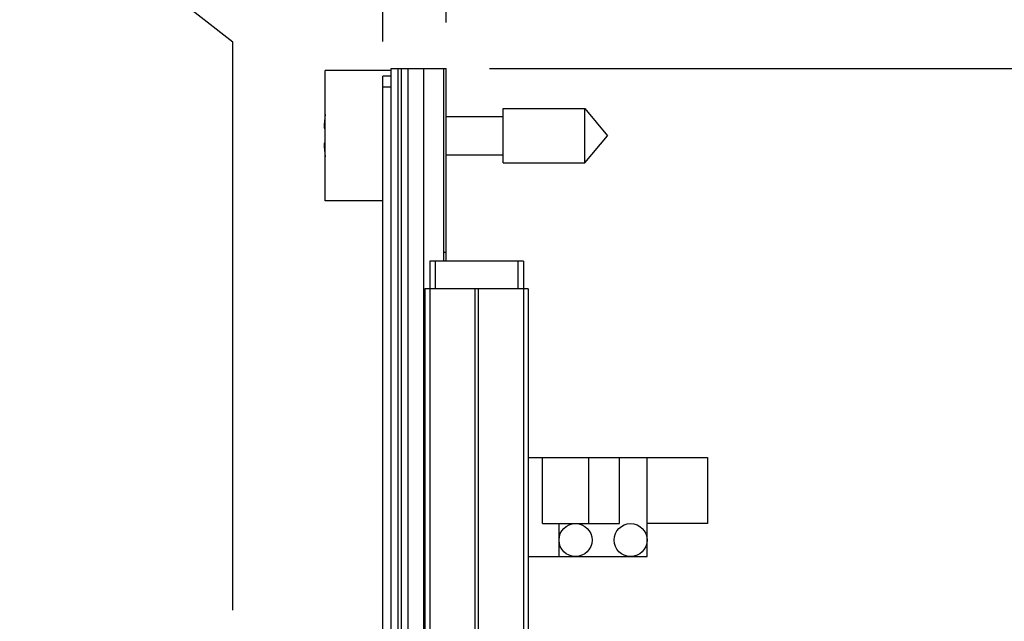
# Model space of a CAD drawing. Header units: inches. Extents: x 0.2 to 16.8, y 0.2 to 10.8.
# Tile 96 of 98: x 12.049 to 13.391, y 7.323 to 8.143. Entities that reach past the tile are written whole.
import ezdxf

# ---------------------------------------------------------------- set-up
doc = ezdxf.new("R2010")
doc.units = ezdxf.units.IN
doc.header["$LTSCALE"] = 0.935
doc.header["$MEASUREMENT"] = 0
doc.layers.get('0').update_dxf_attribs({"linetype": 'CONTINUOUS'})
doc.layers.add('DIMENSIONS', color=7, linetype='CONTINUOUS')
doc.styles.get("Standard").update_dxf_attribs({"font": 'txt', "width": 0.8})
doc.dimstyles.new('DIMSTYLE_1', dxfattribs={"dimtxt": 0.125, "dimasz": 0.18, "dimexe": 0.125, "dimexo": 0.0625, "dimgap": 0.03125, "dimtad": 0, "dimtih": 1, "dimtoh": 1, "dimlfac": 1.333333, "dimzin": 4, "dimdsep": 46, "dimtxsty": 'STANDARD', "dimblk": '_FILLED', "dimblk1": '_FILLED', "dimblk2": '_FILLED', "dimcen": 0.09, "dimadec": 0, "dimazin": 0, "dimtp": 0.01, "dimtm": 0.01, "dimtfac": 1, "dimtofl": 0, "dimtmove": 0, "dimatfit": 3, "dimldrblk": '_FILLED', "dimfxl": 1, "dimtolj": 1, "dimtzin": 4, "dimarcsym": 0})
doc.dimstyles.new('DIMSTYLE_2', dxfattribs={"dimtxt": 0.125, "dimasz": 0.18, "dimexe": 0.125, "dimexo": 0.0625, "dimgap": 0.0625, "dimtad": 0, "dimtih": 1, "dimtoh": 1, "dimlfac": 1.333333, "dimzin": 4, "dimdsep": 46, "dimtxsty": 'STANDARD', "dimblk": '_FILLED', "dimblk1": '_FILLED', "dimblk2": '_FILLED', "dimcen": 0.09, "dimadec": 0, "dimazin": 0, "dimtp": 0.01, "dimtm": 0.01, "dimtfac": 1, "dimtofl": 0, "dimtmove": 0, "dimatfit": 3, "dimldrblk": '_FILLED', "dimfxl": 1, "dimtolj": 1, "dimtzin": 4, "dimarcsym": 0})

# ---------------------------------------------------------------- blocks, each defined once
blk = doc.blocks.new('_FILLED')
at = {"color": 0, "linetype": 'BYBLOCK'}
blk.add_solid([(0, 0), (-1, 0.1736), (-1, -0.1736)], dxfattribs=at)
blk = doc.blocks.new('*D18')
at = {"layer": 'DIMENSIONS', "color": 2, "linetype": 'CONTINUOUS'}
for p, q in [((12.6893, 8.0764), (14.2449, 8.0764)), ((14.1199, 8.0764), (14.1199, 6.302)), ((14.1199, 4.2777), (14.1199, 6.052)), ((12.6931, 4.2777), (14.2449, 4.2777))]:
    blk.add_line(p, q, dxfattribs=at)
at = {"layer": 'DIMENSIONS', "color": 2, "linetype": 'CONTINUOUS', "xscale": 0.18, "yscale": 0.18, "zscale": 0.18}
for p, rotation in [((14.1199, 8.0764), 90), ((14.1199, 4.2777), 270)]:
    blk.add_blockref('_FILLED', p, dxfattribs=dict(at, rotation=rotation))
at = {"layer": 'DIMENSIONS', "color": 2, "linetype": 'CONTINUOUS', "insert": (14.1199, 6.2395), "char_height": 0.125, "width": 1.225, "attachment_point": 2, "line_spacing_factor": 0.9}
blk.add_mtext('5.07{\\Ftxt.shx;\\W1.000000;\\H0.125000; }[128.7]', dxfattribs=at)
blk = doc.blocks.new('*D31')
at = {"layer": 'DIMENSIONS', "color": 2, "linetype": 'CONTINUOUS'}
for p, q in [((12.3864, 8.4198), (12.3864, 8.5139)), ((12.5443, 8.3086), (12.3864, 8.4198)), ((12.5443, 8.1134), (12.5443, 8.3086))]:
    blk.add_line(p, q, dxfattribs=at)
at = {"layer": 'DIMENSIONS', "color": 2, "linetype": 'CONTINUOUS', "insert": (12.3239, 8.5764), "char_height": 0.125, "width": 0.925, "attachment_point": 1, "rotation": 90, "line_spacing_factor": 0.9}
blk.add_mtext('.12{\\Ftxt.shx;\\W1.000000;\\H0.125000; }[2.9]', dxfattribs=at)
blk = doc.blocks.new('*D32')
at = {"layer": 'DIMENSIONS', "color": 2, "linetype": 'CONTINUOUS'}
blk.add_line((12.6306, 8.1389), (12.6306, 8.5139), dxfattribs=at)
at = {"layer": 'DIMENSIONS', "color": 2, "linetype": 'CONTINUOUS', "insert": (12.5681, 8.5764), "char_height": 0.125, "width": 0.725, "attachment_point": 1, "rotation": 90, "line_spacing_factor": 0.9}
blk.add_mtext('.00{\\Ftxt.shx;\\W1.000000;\\H0.125000; }[0]', dxfattribs=at)
blk = doc.blocks.new('*D33')
at = {"layer": 'DIMENSIONS', "color": 2, "linetype": 'CONTINUOUS'}
for p, q in [((12.1219, 8.2829), (12.1219, 8.5139)), ((12.3396, 8.1124), (12.1219, 8.2829)), ((12.3396, 7.3384), (12.3396, 8.1124))]:
    blk.add_line(p, q, dxfattribs=at)
at = {"layer": 'DIMENSIONS', "color": 2, "linetype": 'CONTINUOUS', "insert": (12.0594, 8.5764), "char_height": 0.125, "width": 1.325, "attachment_point": 1, "rotation": 90, "line_spacing_factor": 0.9}
blk.add_mtext('14X .39{\\Ftxt.shx;\\W1.000000;\\H0.125000; }[9.9]', dxfattribs=at)

msp = doc.modelspace()

# ---------------------------------------------------------------- linework, layer by layer
at = {"color": 7, "linetype": 'CONTINUOUS'}
for p, q in [((12.5556, 4.2773), (12.5556, 8.0764)), ((12.5556, 8.0764), (12.6306, 8.0764)), ((12.5781, 8.0764), (12.5781, 4.2777)), ((12.6268, 8.0764), (12.6268, 7.8139)), ((12.6306, 7.8139), (12.6306, 8.0764)), ((12.4656, 7.896), (12.4656, 8.0738)), ((12.5556, 8.0738), (12.4656, 8.0738)), ((12.5443, 4.2822), (12.5443, 8.0659)), ((12.5556, 8.0659), (12.5443, 8.0659)), ((12.6306, 8.0112), (12.7083, 8.0112)), ((12.7083, 7.948), (12.7083, 8.0218)), ((12.7083, 8.0218), (12.8194, 8.0218)), ((12.8194, 7.948), (12.8194, 8.0218)), ((12.8194, 8.0218), (12.8504, 7.9849)), ((12.464, 7.9953), (12.4656, 7.9953)), ((12.8194, 7.948), (12.8504, 7.9849)), ((12.4656, 7.9746), (12.464, 7.9746)), ((12.6306, 7.9586), (12.7083, 7.9586)), ((12.7083, 7.948), (12.8194, 7.948)), ((12.5443, 7.896), (12.4656, 7.896)), ((12.6081, 7.8139), (12.6081, 7.7764)), ((12.7356, 7.8139), (12.6081, 7.8139)), ((12.7356, 7.8139), (12.7356, 7.7764)), ((12.6013, 7.7764), (12.6013, 4.7764)), ((12.7423, 7.7764), (12.6013, 7.7764)), ((12.7423, 7.7764), (12.7423, 4.7764)), ((12.7423, 7.5464), (12.9867, 7.5464)), ((12.7617, 7.4564), (12.7617, 7.5464)), ((12.8667, 7.4564), (12.8667, 7.5464)), ((12.9042, 7.4114), (12.9042, 7.5464)), ((12.9867, 7.5464), (12.9867, 7.4564)), ((12.7617, 7.4564), (12.8667, 7.4564)), ((12.7842, 7.4114), (12.7842, 7.4564)), ((12.9867, 7.4564), (12.9042, 7.4564)), ((12.7423, 7.4114), (12.9042, 7.4114))]:
    msp.add_line(p, q, dxfattribs=at)
at = {"color": 9, "linetype": 'CONTINUOUS'}
for p, q in [((12.5646, 8.0764), (12.5646, 4.2777)), ((12.5691, 8.0764), (12.5691, 4.2777)), ((12.6, 4.2777), (12.6, 8.0764)), ((12.5556, 8.0509), (12.5443, 8.0509)), ((12.6306, 7.8255), (12.6268, 7.8255)), ((12.6156, 7.8139), (12.6156, 7.7764)), ((12.7281, 7.8139), (12.7281, 7.7764)), ((12.608, 7.7764), (12.608, 4.7764)), ((12.6695, 7.7764), (12.6695, 4.7764)), ((12.6742, 7.7764), (12.6742, 4.7764)), ((12.7356, 7.7764), (12.7356, 4.7764)), ((12.8248, 7.4564), (12.8248, 7.5464))]:
    msp.add_line(p, q, dxfattribs=at)
at = {"color": 7, "linetype": 'CONTINUOUS'}
for centre in [(12.8067, 7.4339), (12.8817, 7.4339)]:
    msp.add_circle(centre, 0.0225, dxfattribs=at)
for start, end in [(172.9591, 177.4743), (182.5257, 187.0409)]:
    msp.add_arc((12.6983, 7.9849), 0.2345, start, end, dxfattribs=at)

# ---------------------------------------------------------------- dimensions: what is measured, and where the dimension line sits
at = {"layer": 'DIMENSIONS', "color": 2, "linetype": 'CONTINUOUS'}
dim = msp.add_ordinate_dim(feature_location=(12.3396, 7.3384), offset=(-0.2176, 1.1755), dtype=0, origin=(12.6306, 7.2759), text='14X <>', dimstyle='DIMSTYLE_1', dxfattribs=at)
dim.commit()
dim.dimension.update_dxf_attribs({"geometry": '*D33', "text_midpoint": (12.1219, 9.2389)})
for feature_location, offset, dtype, origin, picture, middle in [((12.5443, 8.1134), (-0.1579, 0.4005), 0, (12.6306, 8.0764), '*D31', (12.3864, 9.0389)), ((12.630569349, 8.1389239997), (0, 0.375), 1, (12.630569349, 8.0764239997), '*D32', (12.630569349, 8.9389239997))]:
    dim = msp.add_ordinate_dim(feature_location=feature_location, offset=offset, dtype=dtype, origin=origin, dimstyle='DIMSTYLE_1', dxfattribs=at)
    dim.commit()
    dim.dimension.update_dxf_attribs({"geometry": picture, "text_midpoint": middle})
dim = msp.add_linear_dim(base=(14.1199, 4.2777), p1=(12.6268, 8.0764), p2=(12.6306, 4.2777), angle=270, dimstyle='DIMSTYLE_2', dxfattribs=at)
dim.commit()
dim.dimension.update_dxf_attribs({"geometry": '*D18', "text_midpoint": (14.1199, 6.177), "dimtype": 160})

doc.saveas('drawing.dxf')
